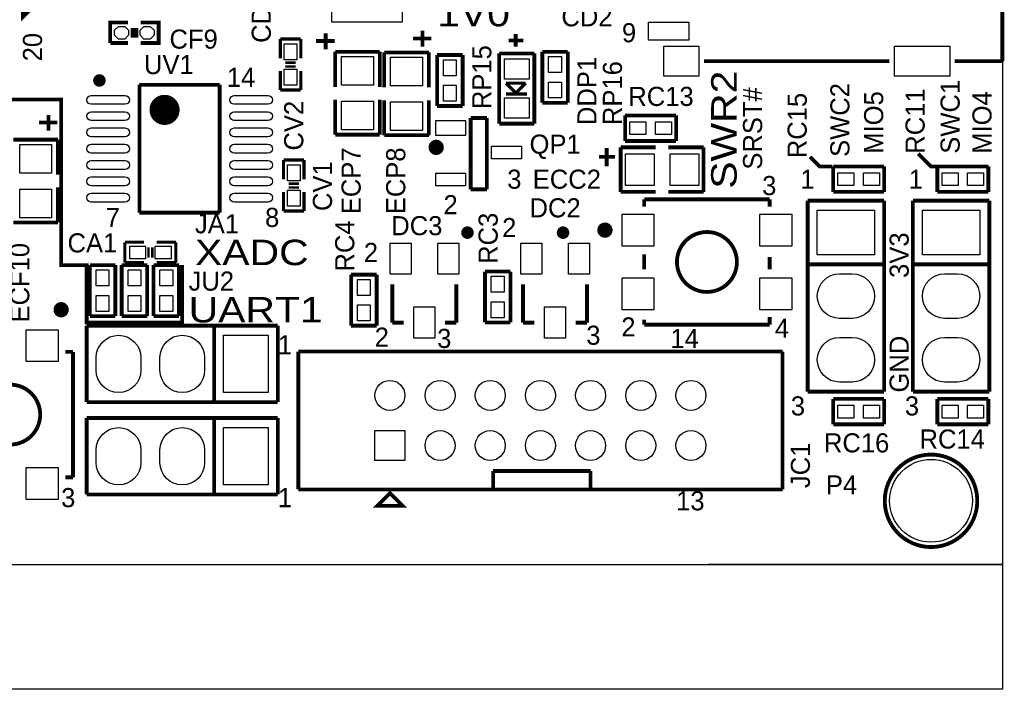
# Model space of a CAD drawing. Extents: x -86 to 498, y -49 to 361.
# Tile 25 of 31: x 61 to 100, y -5 to 22. Entities that reach past the tile are written whole.
import ezdxf

# ---------------------------------------------------------------- set-up
doc = ezdxf.new("R2010")
doc.units = 0
for name, color, linetype in [('BOARD_GEOMETRY_OUTLINE', 2, 'CONTINUOUS'), ('BOARD_GEOMETRY_SILKSCREEN_TOP', 1, 'CONTINUOUS'), ('PACKAGE_GEOMETRY_SILKSCREEN_TOP', 3, 'CONTINUOUS'), ('PIN_TOP', 4, 'CONTINUOUS'), ('REF_DES_SILKSCREEN_TOP', 5, 'CONTINUOUS')]:
    doc.layers.add(name, color=color, linetype=linetype)

msp = doc.modelspace()

# ---------------------------------------------------------------- linework, layer by layer
at = {"layer": 'BOARD_GEOMETRY_OUTLINE'}
for points in [[(0, 58.50001), (100.000054, 58.50001), (100.000054, 0), (88.265, 0)], [(0, 0), (90.000074, 0)]]:
    msp.add_lwpolyline(points, dxfattribs=at)
msp.add_lwpolyline([(0, 0), (100.000054, 0), (100.000054, -4.9784), (0, -4.9784)], close=True, dxfattribs=at)
at = {"layer": 'BOARD_GEOMETRY_SILKSCREEN_TOP', "const_width": 0.1524}
for points in [[(60.96, 36.068), (60.96, 21.844), (61.722, 22.606)], [(67.31, 11.938), (67.31, 9.652), (63.5, 9.652), (63.5, 11.938), (62.484, 11.938), (62.484, 18.542), (58.674, 18.542)], [(93.218, 15.875), (92.71, 15.875), (92.329, 16.256)], [(97.409, 15.875), (97.155, 15.875), (96.647, 16.383)]]:
    msp.add_lwpolyline(points, dxfattribs=at)
at = {"layer": 'PACKAGE_GEOMETRY_SILKSCREEN_TOP'}
for points, const_width in [([(100.000054, 28.4734), (100.000054, 20.07362)], 0.1524), ([(65.14846, 21.61286), (64.43726, 21.61286), (64.43726, 20.80006)], 0.1524), ([(65.65646, 20.80006), (66.36766, 20.80006), (66.36766, 21.61286), (65.65646, 21.61286)], 0.1524), ([(65.32626, 21.39188), (65.32626, 21.01088)], 0.1524), ([(65.47866, 21.39696), (65.47866, 21.01596)], 0.1524), ([(73.025, 21.1836), (73.025, 20.5486)], 0.1524), ([(76.8858, 21.2852), (76.8858, 20.6502)], 0.1524), ([(80.59801, 21.154898), (80.59801, 20.646898)], 0.1524), ([(64.43726, 20.80006), (65.14846, 20.80006)], 0.1524), ([(71.2216, 20.955), (71.2216, 20.193)], 0.127), ([(72.009, 20.955), (72.0344, 20.955), (71.2216, 20.955)], 0.127), ([(72.0344, 20.193), (72.0344, 20.955)], 0.127), ([(73.3806, 20.8788), (72.644, 20.8788)], 0.1524), ([(77.2414, 20.9804), (76.5048, 20.9804)], 0.1524), ([(80.90281, 20.900898), (80.31861, 20.900898)], 0.1524), ([(73.406, 20.447), (73.406, 19.05)], 0.1524), ([(75.184, 20.447), (73.406, 20.447)], 0.1524), ([(75.184, 19.05), (75.184, 20.447)], 0.1524), ([(75.3618, 20.4216), (75.3618, 19.0246)], 0.1524), ([(77.1398, 20.4216), (75.3618, 20.4216)], 0.1524), ([(77.1398, 19.0246), (77.1398, 20.4216)], 0.1524), ([(79.944976, 17.581626), (79.944976, 20.381468)], 0.1524), ([(79.944976, 20.381468), (81.345024, 20.381468)], 0.1524), ([(81.345024, 20.381468), (81.345024, 17.581626)], 0.1524), ([(81.661, 20.447), (82.677, 20.447)], 0.1524), ([(81.661, 18.415), (81.661, 20.447)], 0.1524), ([(82.677, 20.447), (82.677, 18.415)], 0.1524), ([(71.8312, 20.0152), (71.4248, 20.0152)], 0.1016), ([(77.47, 20.32), (78.486, 20.32)], 0.1524), ([(77.47, 18.288), (77.47, 20.32)], 0.1524), ([(78.486, 20.32), (78.486, 18.288)], 0.1524), ([(95.499936, 20.07362), (88.0999, 20.07362)], 0.1524), ([(100.000054, 20.07362), (98.100134, 20.07362)], 0.1524), ([(71.2216, 19.685), (71.2216, 18.923)], 0.127), ([(71.8312, 19.8628), (71.4248, 19.8628)], 0.1016), ([(72.0344, 18.923), (72.0344, 19.685)], 0.127), ([(80.5942, 18.816828), (80.2132, 19.197828)], 0.127), ([(80.2132, 19.197828), (81.0006, 19.197828)], 0.127), ([(81.0006, 19.197828), (80.6196, 18.816828)], 0.127), ([(65.604644, 19.130772), (68.804536, 19.130772)], 0.1524), ([(65.604644, 14.03096), (65.604644, 19.130772)], 0.1524), ([(68.804536, 19.130772), (68.804536, 14.03096)], 0.1524), ([(71.2216, 18.923), (72.0344, 18.923)], 0.127), ([(80.6196, 18.816828), (80.5942, 18.816828)], 0.127), ([(73.406, 17.145), (73.406, 18.542)], 0.1524), ([(75.184, 18.542), (75.184, 17.145)], 0.1524), ([(75.3618, 17.1196), (75.3618, 18.5166)], 0.1524), ([(77.1398, 18.5166), (77.1398, 17.1196)], 0.1524), ([(80.2132, 18.766028), (81.0514, 18.766028)], 0.127), ([(82.677, 18.415), (81.661, 18.415)], 0.1524), ([(78.486, 18.288), (77.47, 18.288)], 0.1524), ([(62.3316, 17.6276), (61.595, 17.6276)], 0.1524), ([(61.976, 17.9324), (61.976, 17.2974)], 0.1524), ([(78.8035, 17.8054), (78.8035, 14.9606)], 0.1524), ([(79.4512, 17.8054), (78.8035, 17.8054)], 0.1524), ([(79.4512, 14.9606), (79.4512, 17.8054)], 0.1524), ([(84.963, 16.891), (84.963, 17.907)], 0.1524), ([(84.963, 17.907), (86.995, 17.907)], 0.1524), ([(86.995, 17.907), (86.995, 16.891)], 0.1524), ([(81.345024, 17.581626), (79.944976, 17.581626)], 0.1524), ([(62.357, 16.9418), (60.579, 16.9418)], 0.1524), ([(62.357, 15.5448), (62.357, 16.9418)], 0.1524), ([(75.184, 17.145), (73.406, 17.145)], 0.1524), ([(77.1398, 17.1196), (75.3618, 17.1196)], 0.1524), ([(86.995, 16.891), (84.963, 16.891)], 0.1524), ([(84.2264, 16.6116), (84.2264, 15.875)], 0.1524), ([(84.7852, 16.637), (84.7852, 14.859)], 0.1524), ([(86.1822, 16.637), (84.7852, 16.637)], 0.1524), ([(86.6902, 16.637), (88.0872, 16.637)], 0.1524), ([(88.0872, 16.637), (88.0872, 14.859)], 0.1524), ([(71.3486, 16.129), (71.3486, 15.367)], 0.127), ([(72.136, 16.129), (72.1614, 16.129), (71.3486, 16.129)], 0.127), ([(72.1614, 15.367), (72.1614, 16.129)], 0.127), ([(83.9216, 16.256), (84.5566, 16.256)], 0.1524), ([(93.255592, 15.875), (95.287592, 15.875)], 0.1524), ([(93.255592, 14.859), (93.255592, 15.875)], 0.1524), ([(95.287592, 15.875), (95.287592, 14.859)], 0.1524), ([(97.409, 15.875), (99.441, 15.875)], 0.1524), ([(97.409, 14.859), (97.409, 15.875)], 0.1524), ([(99.441, 15.875), (99.441, 14.859)], 0.1524), ([(62.357, 15.0368), (62.357, 13.6398)], 0.1524), ([(71.3486, 14.859), (71.3486, 14.097)], 0.127), ([(71.9582, 15.1892), (71.5518, 15.1892)], 0.1016), ([(71.9582, 15.0368), (71.5518, 15.0368)], 0.1016), ([(72.1614, 14.097), (72.1614, 14.859)], 0.127), ([(78.8035, 14.9606), (79.4512, 14.9606)], 0.1524), ([(84.7852, 14.859), (86.1822, 14.859)], 0.1524), ([(88.0872, 14.859), (86.6902, 14.859)], 0.1524), ([(95.287592, 14.859), (93.255592, 14.859)], 0.1524), ([(99.441, 14.859), (97.409, 14.859)], 0.1524), ([(85.723222, 14.565122), (90.723466, 14.565122)], 0.1524), ([(85.723222, 14.264894), (85.723222, 14.565122)], 0.1524), ([(90.723466, 14.565122), (90.723466, 14.264894)], 0.1524), ([(92.239592, 6.893306), (92.239592, 14.513306)], 0.1524), ([(92.239592, 14.513306), (95.287592, 14.513306)], 0.1524), ([(95.287592, 14.513306), (95.287592, 6.893306)], 0.1524), ([(96.430592, 6.893306), (96.430592, 14.513306)], 0.1524), ([(96.430592, 14.513306), (99.478592, 14.513306)], 0.1524), ([(99.478592, 14.513306), (99.478592, 6.893306)], 0.1524), ([(71.3486, 14.097), (72.1614, 14.097)], 0.127), ([(68.804536, 14.03096), (65.604644, 14.03096)], 0.1524), ([(62.357, 13.6398), (60.579, 13.6398)], 0.1524), ([(65.024, 12.8524), (65.024, 12.0396)], 0.127), ([(65.786, 12.8524), (65.024, 12.8524)], 0.127), ([(65.9638, 12.2428), (65.9638, 12.6492)], 0.1016), ([(66.1162, 12.2428), (66.1162, 12.6492)], 0.1016), ([(67.056, 12.8524), (66.294, 12.8524)], 0.127), ([(67.056, 12.065), (67.056, 12.0396), (67.056, 12.8524)], 0.127), ([(85.723222, 12.364974), (85.723222, 11.765026)], 0.1524), ([(90.723466, 12.264898), (90.723466, 11.765026)], 0.1524), ([(63.627, 11.938), (64.643, 11.938)], 0.1524), ([(63.627, 9.906), (63.627, 11.938)], 0.1524), ([(64.643, 11.938), (64.643, 9.906)], 0.1524), ([(64.897, 11.938), (65.913, 11.938)], 0.1524), ([(64.897, 9.906), (64.897, 11.938)], 0.1524), ([(65.024, 12.0396), (65.786, 12.0396)], 0.127), ([(65.913, 11.938), (65.913, 9.906)], 0.1524), ([(66.167, 11.938), (67.183, 11.938)], 0.1524), ([(66.167, 9.906), (66.167, 11.938)], 0.1524), ([(66.294, 12.0396), (67.056, 12.0396)], 0.127), ([(67.183, 11.938), (67.183, 9.906)], 0.1524), ([(92.239592, 11.973306), (95.287592, 11.973306)], 0.1524), ([(96.430592, 11.973306), (99.478592, 11.973306)], 0.1524), ([(74.041, 11.557), (75.057, 11.557)], 0.1524), ([(74.041, 9.525), (74.041, 11.557)], 0.1524), ([(75.057, 11.557), (75.057, 9.525)], 0.1524), ([(79.375, 11.684), (80.391, 11.684)], 0.1524), ([(79.375, 9.652), (79.375, 11.684)], 0.1524), ([(80.391, 11.684), (80.391, 9.652)], 0.1524), ([(75.68692, 9.647174), (75.68692, 11.17219)], 0.1524), ([(78.23708, 9.647174), (78.23708, 11.17219)], 0.1524), ([(80.89392, 9.647174), (80.89392, 11.17219)], 0.1524), ([(83.44408, 9.647174), (83.44408, 11.17219)], 0.1524), ([(64.643, 9.906), (63.627, 9.906)], 0.1524), ([(65.913, 9.906), (64.897, 9.906)], 0.1524), ([(67.183, 9.906), (66.167, 9.906)], 0.1524), ([(85.723222, 9.564878), (85.723222, 9.76503)], 0.1524), ([(90.723466, 9.865106), (90.723466, 9.564878)], 0.1524), ([(63.5, 9.525), (71.12, 9.525)], 0.1524), ([(63.5, 6.477), (63.5, 9.525)], 0.1524), ([(68.58, 9.525), (68.58, 6.477)], 0.1524), ([(71.12, 9.525), (71.12, 6.477)], 0.1524), ([(75.057, 9.525), (74.041, 9.525)], 0.1524), ([(76.137008, 9.647174), (75.68692, 9.647174)], 0.1524), ([(77.786992, 9.647174), (78.23708, 9.647174)], 0.1524), ([(80.391, 9.652), (79.375, 9.652)], 0.1524), ([(81.344008, 9.647174), (80.89392, 9.647174)], 0.1524), ([(82.993992, 9.647174), (83.44408, 9.647174)], 0.1524), ([(90.723466, 9.564878), (85.723222, 9.564878)], 0.1524), ([(62.65291, 8.47852), (62.953138, 8.47852)], 0.1524), ([(62.953138, 8.47852), (62.953138, 3.478276)], 0.1524), ([(71.935848, 8.49376), (71.935848, 2.993898)], 0.1524), ([(91.235784, 8.49376), (71.935848, 8.49376)], 0.1524), ([(91.235784, 2.993898), (91.235784, 8.49376)], 0.1524), ([(95.287592, 6.893306), (92.239592, 6.893306)], 0.1524), ([(93.255592, 6.604), (95.287592, 6.604)], 0.1524), ([(93.255592, 5.588), (93.255592, 6.604)], 0.1524), ([(95.287592, 6.604), (95.287592, 5.588)], 0.1524), ([(99.478592, 6.893306), (96.430592, 6.893306)], 0.1524), ([(97.409, 6.604), (99.441, 6.604)], 0.1524), ([(97.409, 5.588), (97.409, 6.604)], 0.1524), ([(99.441, 6.604), (99.441, 5.588)], 0.1524), ([(71.12, 6.477), (63.5, 6.477)], 0.1524), ([(63.5, 5.842), (71.12, 5.842)], 0.1524), ([(63.5, 2.794), (63.5, 5.842)], 0.1524), ([(68.58, 5.842), (68.58, 2.794)], 0.1524), ([(71.12, 5.842), (71.12, 2.794)], 0.1524), ([(95.287592, 5.588), (93.255592, 5.588)], 0.1524), ([(99.441, 5.588), (97.409, 5.588)], 0.1524), ([(62.953138, 3.478276), (62.65291, 3.478276)], 0.1524), ([(79.700628, 3.727958), (83.585812, 3.727958)], 0.1524), ([(79.700628, 2.993898), (79.700628, 3.727958)], 0.1524), ([(83.585812, 3.727958), (83.585812, 2.993898)], 0.1524), ([(71.12, 2.794), (63.5, 2.794)], 0.1524), ([(71.935848, 2.993898), (91.235784, 2.993898)], 0.1524)]:
    msp.add_lwpolyline(points, dxfattribs=dict(at, const_width=const_width))
for points, const_width in [([(64.132968, 19.304, 1), (63.883032, 19.304, 1)], 0.249936), ([(66.904616, 18.130774, 1), (66.304668, 18.130774, 1)], 0.599948), ([(77.585062, 16.635984, 1), (77.280262, 16.635984, 1)], 0.3048), ([(78.804262, 13.23467, 1), (78.554326, 13.23467, 1)], 0.249936), ([(82.614262, 13.23467, 1), (82.364326, 13.23467, 1)], 0.249936), ([(84.159344, 13.1826, 1), (84.159344, 13.4874, 1)], 0.3048), ([(88.223344, 10.86993, 1), (88.223344, 13.26007, 1)], 0.1524), ([(62.3316, 10.16, 1), (62.6364, 10.16, 1)], 0.3048), ([(59.257946, 5.978398, 1), (61.648086, 5.978398, 1)], 0.1524), ([(98.955098, 2.13995, 1), (95.354902, 2.94005, 1)], 0.1524)]:
    msp.add_lwpolyline(points, format="xyb", close=True, dxfattribs=dict(at, const_width=const_width))
at = {"layer": 'PACKAGE_GEOMETRY_SILKSCREEN_TOP', "const_width": 0.1524}
msp.add_lwpolyline([(76.0984, 2.337054), (75.0824, 2.337054), (75.5904, 2.845054)], close=True, dxfattribs=at)
at = {"layer": 'PIN_TOP'}
for points in [[(73.279, 23.56485), (76.073, 23.56485), (76.073, 21.63445), (73.279, 21.63445)], [(87.500206, 20.917916), (85.900006, 20.917916), (85.900006, 21.629116), (87.500206, 21.629116)], [(65.02146, 21.46046), (65.17386, 21.30806), (65.17386, 21.10486), (65.02146, 20.95246), (64.76746, 20.95246), (64.61506, 21.10486), (64.61506, 21.30806), (64.76746, 21.46046)], [(66.03746, 21.46046), (66.18986, 21.30806), (66.18986, 21.10486), (66.03746, 20.95246), (65.78346, 20.95246), (65.63106, 21.10486), (65.63106, 21.30806), (65.78346, 21.46046)], [(71.882, 20.1295), (71.374, 20.1295), (71.374, 20.7645), (71.882, 20.7645)], [(87.898478, 19.47672), (86.501478, 19.47672), (86.501478, 20.67052), (87.898478, 20.67052)], [(97.904808, 19.47672), (95.695008, 19.47672), (95.695008, 20.67052), (97.904808, 20.67052)], [(73.66, 20.2565), (74.93, 20.2565), (74.93, 19.1135), (73.66, 19.1135)], [(75.6158, 20.2311), (76.8858, 20.2311), (76.8858, 19.0881), (75.6158, 19.0881)], [(77.724, 20.1295), (78.232, 20.1295), (78.232, 19.4945), (77.724, 19.4945)], [(80.1497, 20.163028), (81.1403, 20.163028), (81.1403, 19.350228), (80.1497, 19.350228)], [(81.915, 20.2565), (82.423, 20.2565), (82.423, 19.6215), (81.915, 19.6215)], [(71.882, 19.1135), (71.374, 19.1135), (71.374, 19.7485), (71.882, 19.7485)], [(81.915, 19.2405), (82.423, 19.2405), (82.423, 18.6055), (81.915, 18.6055)], [(77.724, 19.1135), (78.232, 19.1135), (78.232, 18.4785), (77.724, 18.4785)], [(73.66, 18.4785), (74.93, 18.4785), (74.93, 17.3355), (73.66, 17.3355)], [(75.6158, 18.4531), (76.8858, 18.4531), (76.8858, 17.3101), (75.6158, 17.3101)], [(80.1497, 18.612866), (81.1403, 18.612866), (81.1403, 17.800066), (80.1497, 17.800066)], [(77.411834, 17.103344), (77.411834, 17.712944), (78.605634, 17.712944), (78.605634, 17.103344)], [(85.1535, 17.145), (85.1535, 17.653), (85.7885, 17.653), (85.7885, 17.145)], [(86.1695, 17.145), (86.1695, 17.653), (86.8045, 17.653), (86.8045, 17.145)], [(60.833, 16.7513), (62.103, 16.7513), (62.103, 15.6083), (60.833, 15.6083)], [(79.63662, 16.179038), (79.63662, 16.687038), (80.83042, 16.687038), (80.83042, 16.179038)], [(84.9757, 15.113), (84.9757, 16.383), (86.1187, 16.383), (86.1187, 15.113)], [(86.7537, 15.113), (86.7537, 16.383), (87.8967, 16.383), (87.8967, 15.113)], [(72.009, 15.3035), (71.501, 15.3035), (71.501, 15.9385), (72.009, 15.9385)], [(77.411834, 15.10411), (77.411834, 15.61211), (78.605634, 15.61211), (78.605634, 15.10411)], [(94.081092, 15.621), (94.081092, 15.113), (93.446092, 15.113), (93.446092, 15.621)], [(95.097092, 15.621), (95.097092, 15.113), (94.462092, 15.113), (94.462092, 15.621)], [(98.2345, 15.621), (98.2345, 15.113), (97.5995, 15.113), (97.5995, 15.621)], [(99.2505, 15.621), (99.2505, 15.113), (98.6155, 15.113), (98.6155, 15.621)], [(60.833, 14.9733), (62.103, 14.9733), (62.103, 13.8303), (60.833, 13.8303)], [(72.009, 14.2875), (71.501, 14.2875), (71.501, 14.9225), (72.009, 14.9225)], [(92.620592, 14.132306), (94.906592, 14.132306), (94.906592, 12.354306), (92.620592, 12.354306)], [(96.811592, 14.132306), (99.097592, 14.132306), (99.097592, 12.354306), (96.811592, 12.354306)], [(84.838286, 13.97), (86.108286, 13.97), (86.108286, 12.7), (84.838286, 12.7)], [(90.338402, 13.97), (91.608402, 13.97), (91.608402, 12.7), (90.338402, 12.7)], [(65.2145, 12.192), (65.2145, 12.7), (65.8495, 12.7), (65.8495, 12.192)], [(66.2305, 12.192), (66.2305, 12.7), (66.8655, 12.7), (66.8655, 12.192)], [(75.59294, 11.57478), (75.59294, 12.81938), (76.43114, 12.81938), (76.43114, 11.57478)], [(77.49286, 11.57478), (77.49286, 12.81938), (78.33106, 12.81938), (78.33106, 11.57478)], [(80.79994, 11.57478), (80.79994, 12.81938), (81.63814, 12.81938), (81.63814, 11.57478)], [(82.69986, 11.57478), (82.69986, 12.81938), (83.53806, 12.81938), (83.53806, 11.57478)], [(64.389, 11.1125), (63.881, 11.1125), (63.881, 11.7475), (64.389, 11.7475)], [(65.151, 11.7475), (65.659, 11.7475), (65.659, 11.1125), (65.151, 11.1125)], [(66.421, 11.7475), (66.929, 11.7475), (66.929, 11.1125), (66.421, 11.1125)], [(80.137, 10.8585), (79.629, 10.8585), (79.629, 11.4935), (80.137, 11.4935)], [(84.838286, 11.43), (86.108286, 11.43), (86.108286, 10.16), (84.838286, 10.16)], [(90.338402, 11.43), (91.608402, 11.43), (91.608402, 10.16), (90.338402, 10.16)], [(74.803, 10.7315), (74.295, 10.7315), (74.295, 11.3665), (74.803, 11.3665)], [(64.389, 10.0965), (63.881, 10.0965), (63.881, 10.7315), (64.389, 10.7315)], [(65.151, 10.7315), (65.659, 10.7315), (65.659, 10.0965), (65.151, 10.0965)], [(66.421, 10.7315), (66.929, 10.7315), (66.929, 10.0965), (66.421, 10.0965)], [(74.803, 9.7155), (74.295, 9.7155), (74.295, 10.3505), (74.803, 10.3505)], [(76.5429, 9.024874), (76.5429, 10.269474), (77.3811, 10.269474), (77.3811, 9.024874)], [(80.137, 9.8425), (79.629, 9.8425), (79.629, 10.4775), (80.137, 10.4775)], [(81.7499, 9.024874), (81.7499, 10.269474), (82.5881, 10.269474), (82.5881, 9.024874)], [(62.358016, 9.363456), (62.358016, 8.093456), (61.088016, 8.093456), (61.088016, 9.363456)], [(70.739, 9.144), (70.739, 6.858), (68.961, 6.858), (68.961, 9.144)], [(94.081092, 6.35), (94.081092, 5.842), (93.446092, 5.842), (93.446092, 6.35)], [(95.097092, 6.35), (95.097092, 5.842), (94.462092, 5.842), (94.462092, 6.35)], [(98.2345, 6.35), (98.2345, 5.842), (97.5995, 5.842), (97.5995, 6.35)], [(99.2505, 6.35), (99.2505, 5.842), (98.6155, 5.842), (98.6155, 6.35)], [(70.739, 5.461), (70.739, 3.175), (68.961, 3.175), (68.961, 5.461)], [(76.182728, 4.147058), (74.988928, 4.147058), (74.988928, 5.340858), (76.182728, 5.340858)], [(62.358016, 3.86334), (62.358016, 2.59334), (61.088016, 2.59334), (61.088016, 3.86334)]]:
    msp.add_lwpolyline(points, close=True, dxfattribs=at)
for points in [[(65.027556, 18.353024), (63.681356, 18.353024, -1), (63.681356, 18.708624), (65.027556, 18.708624, -1)], [(70.727824, 18.353024), (69.381624, 18.353024, -1), (69.381624, 18.708624), (70.727824, 18.708624, -1)], [(65.027556, 17.703038), (63.681356, 17.703038, -1), (63.681356, 18.058638), (65.027556, 18.058638, -1)], [(70.727824, 17.703038), (69.381624, 17.703038, -1), (69.381624, 18.058638), (70.727824, 18.058638, -1)], [(65.027556, 17.053052), (63.681356, 17.053052, -1), (63.681356, 17.408652), (65.027556, 17.408652, -1)], [(70.727824, 17.053052), (69.381624, 17.053052, -1), (69.381624, 17.408652), (70.727824, 17.408652, -1)], [(65.027556, 16.403066), (63.681356, 16.403066, -1), (63.681356, 16.758666), (65.027556, 16.758666, -1)], [(70.727824, 16.403066), (69.381624, 16.403066, -1), (69.381624, 16.758666), (70.727824, 16.758666, -1)], [(65.027556, 15.75308), (63.681356, 15.75308, -1), (63.681356, 16.10868), (65.027556, 16.10868, -1)], [(70.727824, 15.75308), (69.381624, 15.75308, -1), (69.381624, 16.10868), (70.727824, 16.10868, -1)], [(65.027556, 15.103094), (63.681356, 15.103094, -1), (63.681356, 15.458694), (65.027556, 15.458694, -1)], [(70.727824, 15.103094), (69.381624, 15.103094, -1), (69.381624, 15.458694), (70.727824, 15.458694, -1)], [(65.027556, 14.453108), (63.681356, 14.453108, -1), (63.681356, 14.808708), (65.027556, 14.808708, -1)], [(70.727824, 14.453108), (69.381624, 14.453108, -1), (69.381624, 14.808708), (70.727824, 14.808708, -1)], [(94.017592, 9.814306), (93.509592, 9.814306, -1), (93.509592, 11.592306), (94.017592, 11.592306, -1)], [(98.208592, 9.814306), (97.700592, 9.814306, -1), (97.700592, 11.592306), (98.208592, 11.592306, -1)], [(63.881, 7.747), (63.881, 8.255, -1), (65.659, 8.255), (65.659, 7.747, -1)], [(66.421, 7.747), (66.421, 8.255, -1), (68.199, 8.255), (68.199, 7.747, -1)], [(94.017592, 7.274306), (93.509592, 7.274306, -1), (93.509592, 9.052306), (94.017592, 9.052306, -1)], [(98.208592, 7.274306), (97.700592, 7.274306, -1), (97.700592, 9.052306), (98.208592, 9.052306, -1)], [(63.881, 4.064), (63.881, 4.572, -1), (65.659, 4.572), (65.659, 4.064, -1)], [(66.421, 4.064), (66.421, 4.572, -1), (68.199, 4.572), (68.199, 4.064, -1)]]:
    msp.add_lwpolyline(points, format="xyb", close=True, dxfattribs=at)
for centre, radius in [((75.585828, 6.743954), 0.5969), ((77.585824, 6.743954), 0.5969), ((79.58582, 6.743954), 0.5969), ((81.585816, 6.743954), 0.5969), ((83.585812, 6.743954), 0.5969), ((85.585808, 6.743954), 0.5969), ((87.585804, 6.743954), 0.5969), ((77.585824, 4.743958), 0.5969), ((79.58582, 4.743958), 0.5969), ((81.585816, 4.743958), 0.5969), ((83.585812, 4.743958), 0.5969), ((85.585808, 4.743958), 0.5969), ((87.585804, 4.743958), 0.5969), ((97.155, 2.54), 1.651)]:
    msp.add_circle(centre, radius, dxfattribs=at)

# ---------------------------------------------------------------- texts
at = {"layer": 'BOARD_GEOMETRY_SILKSCREEN_TOP', "width": 1.2}
for s, p in [('1V0', (77.47, 21.463)), ('XADC', (67.818, 11.938)), ('UART1', (67.564, 9.652))]:
    msp.add_text(s, height=1.016, dxfattribs=at).set_placement(p)
at = {"layer": 'BOARD_GEOMETRY_SILKSCREEN_TOP'}
for s, p in [('MIO4', (99.568, 16.383)), ('SRST#', (90.424, 15.748)), ('MIO5', (95.25, 16.383)), ('3V3', (96.266, 11.43)), ('GND', (96.266, 6.858))]:
    msp.add_text(s, height=0.762, rotation=90, dxfattribs=at).set_placement(p)
at = {"layer": 'PACKAGE_GEOMETRY_SILKSCREEN_TOP'}
for s, p in [('9', (84.836, 20.828)), ('14', (69.088, 19.05)), ('3', (80.264, 14.986)), ('1', (91.948, 14.986)), ('1', (96.266, 14.986)), ('3', (90.424, 14.732)), ('2', (77.724, 13.97)), ('7', (64.262, 13.462)), ('8', (70.612, 13.462)), ('2', (80.0608, 13.0556)), ('2', (74.549, 12.065)), ('2', (84.8106, 9.0932)), ('2', (74.9808, 8.6868)), ('3', (83.4136, 8.763)), ('4', (90.932, 9.0424)), ('1', (71.12, 8.382)), ('3', (77.47, 8.636)), ('14', (86.7664, 8.636)), ('3', (91.567, 5.9436)), ('3', (96.1136, 5.9436)), ('3', (62.484, 2.286)), ('1', (71.12, 2.286)), ('13', (86.995, 2.159))]:
    msp.add_text(s, height=0.762, dxfattribs=at).set_placement(p)
msp.add_text('20', height=0.762, rotation=90, dxfattribs=at).set_placement((61.722, 20.066))
at = {"layer": 'REF_DES_SILKSCREEN_TOP'}
for s, p in [('CD6', (70.8406, 20.8026)), ('RP15', (79.629, 18.161)), ('DDP1', (83.82, 17.526)), ('RP16', (84.836, 17.526)), ('SWC2', (93.9038, 16.256)), ('SWC1', (98.298, 16.383)), ('RC15', (92.202, 16.2052)), ('RC11', (96.901, 16.383)), ('CV2', (72.136, 16.51)), ('ECP7', (74.422, 13.97)), ('ECP8', (76.2, 13.97)), ('CV1', (73.279, 14.097)), ('RC3', (79.883, 11.9888)), ('RC4', (74.168, 11.684)), ('ECF10', (61.214, 9.652)), ('JC1', (92.329, 3.048))]:
    msp.add_text(s, height=0.762, rotation=90, dxfattribs=at).set_placement(p)
for s, p in [('CD2', (82.423, 21.463)), ('CF9', (66.802, 20.574)), ('UV1', (65.786, 19.558)), ('RC13', (85.09, 18.288)), ('QP1', (81.153, 16.383)), ('ECC2', (81.28, 14.986)), ('DC2', (81.153, 13.843)), ('JA1', (67.818, 13.208)), ('DC3', (75.6412, 13.1318)), ('CA1', (62.738, 12.446)), ('JU2', (67.564, 10.922)), ('RC16', (92.8878, 4.4704)), ('RC14', (96.6978, 4.6228)), ('P4', (92.964, 2.794))]:
    msp.add_text(s, height=0.762, dxfattribs=at).set_placement(p)
at = {"layer": 'REF_DES_SILKSCREEN_TOP', "width": 1.2}
msp.add_text('SWR2', height=1.016, rotation=90, dxfattribs=at).set_placement((89.408, 14.986))

doc.saveas('drawing.dxf')
